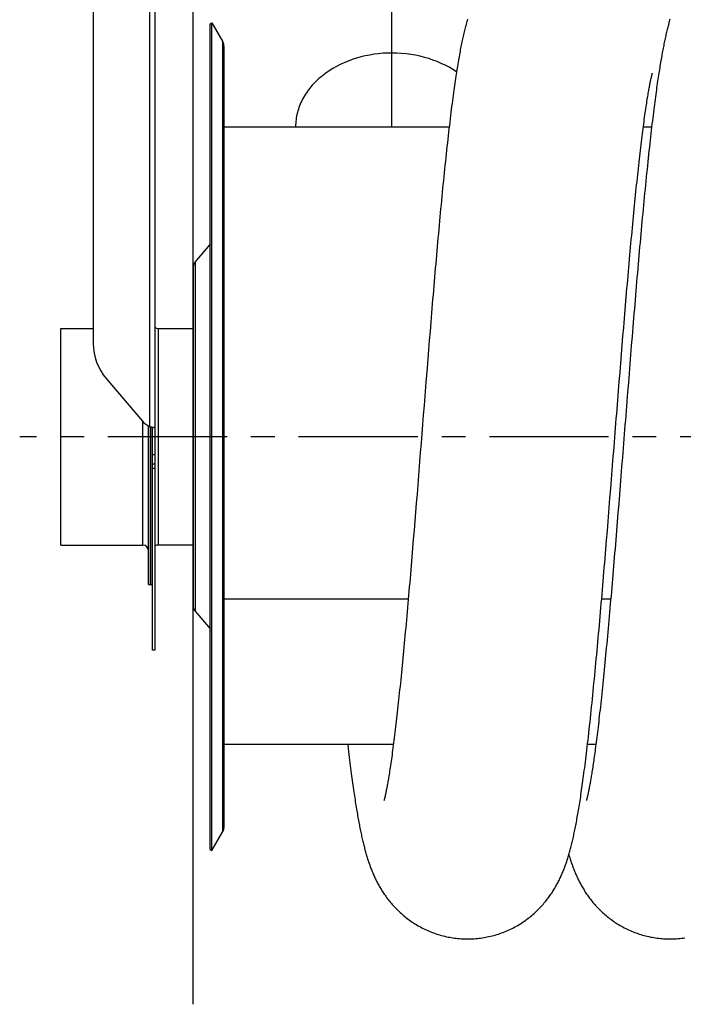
# Model space of a CAD drawing. Extents: x 0 to 420, y -81 to 390.
# Tile 10 of 16: x 147 to 195, y 165 to 236. Entities that reach past the tile are written whole.
import ezdxf

# ---------------------------------------------------------------- set-up
doc = ezdxf.new("R2010")
doc.units = 0
doc.header["$LTSCALE"] = 23.1
doc.linetypes.add('CENTER', pattern=[0.6, 0.375, -0.075, 0.075, -0.075])
for name, color, linetype in [('110528_DXF_CONTINUOUS_LINE', 7, 'CONTINUOUS'), ('110528_DXF_DIMENSION', 7, 'CONTINUOUS'), ('110534_DXF_CONTINUOUS_LINE', 7, 'CONTINUOUS'), ('110591_DXF_CONTINUOUS_LINE', 7, 'CONTINUOUS'), ('110651_DXF_CONTINUOUS_LINE', 7, 'CONTINUOUS'), ('112850_DXF_CONTINUOUS_LINE', 7, 'CONTINUOUS'), ('AG_HOSE_125_DXF_CONTINUOUS', 7, 'CONTINUOUS'), ('ASEM_65_125-5_DXF_AXIS', 7, 'CONTINUOUS')]:
    doc.layers.add(name, color=color, linetype=linetype)

msp = doc.modelspace()

# ---------------------------------------------------------------- linework, layer by layer
at = {"layer": '110528_DXF_CONTINUOUS_LINE', "color": 7, "linetype": 'CONTINUOUS'}
for p, q in [((160.85894, 235.97431), (160.98885, 236.04931)), ((160.98885, 236.04931), (161.78788, 234.66534)), ((160.98885, 175.89931), (160.98885, 236.04931)), ((161.87497, 177.60829), (161.87497, 234.34033)), ((160.98885, 175.89931), (161.78788, 177.28328)), ((160.85894, 175.97431), (160.98885, 175.89931))]:
    msp.add_line(p, q, dxfattribs=at)
at = {"layer": '110528_DXF_CONTINUOUS_LINE', "color": 3, "linetype": 'CONTINUOUS'}
for p, q in [((160.85894, 175.97431), (160.85894, 235.97431)), ((159.77929, 218.65554), (160.85894, 219.94222)), ((159.62722, 218.23773), (159.62722, 193.71089)), ((159.77929, 193.29308), (160.85894, 192.0064))]:
    msp.add_line(p, q, dxfattribs=at)
at = {"layer": '110528_DXF_CONTINUOUS_LINE', "color": 9, "linetype": 'CONTINUOUS'}
for p, q in [((161.78788, 177.28328), (161.78788, 234.66534)), ((159.77929, 218.65554), (159.77929, 193.29308)), ((160.85894, 191.89016), (160.98885, 191.85495))]:
    msp.add_line(p, q, dxfattribs=at)
at = {"layer": '110528_DXF_CONTINUOUS_LINE', "color": 7, "linetype": 'CONTINUOUS'}
for centre, start, end in [((161.22497, 234.34034), 0, 30), ((161.22497, 177.60828), 330, 360)]:
    msp.add_arc(centre, 0.65, start, end, dxfattribs=at)
at = {"layer": '110528_DXF_CONTINUOUS_LINE', "color": 3, "linetype": 'CONTINUOUS'}
for centre, start, end in [((160.27722, 218.23773), 140, 180), ((160.27722, 193.71089), 180, 220)]:
    msp.add_arc(centre, 0.65, start, end, dxfattribs=at)
at = {"layer": '110528_DXF_DIMENSION', "color": 2, "linetype": 'CONTINUOUS'}
msp.add_line((159.62722, 164.72489), (159.62722, 247.22373), dxfattribs=at)
at = {"layer": '110534_DXF_CONTINUOUS_LINE', "color": 3, "linetype": 'CONTINUOUS'}
for p, q in [((152.37722, 254.52932), (152.37722, 212.7493)), ((156.87722, 206.65118), (156.87722, 254.57431)), ((153.31304, 210.20679), (155.9414, 207.10933)), ((155.9414, 207.10933), (155.94231, 207.10825)), ((156.87722, 190.47431), (156.87722, 206.65118))]:
    msp.add_line(p, q, dxfattribs=at)
at = {"layer": '110534_DXF_CONTINUOUS_LINE', "color": 9, "linetype": 'CONTINUOUS'}
for p, q in [((156.47722, 206.70843), (156.47722, 254.13378)), ((156.87722, 204.65612), (156.67722, 204.65612)), ((156.87722, 203.97431), (156.67722, 203.97431)), ((156.87722, 203.66726), (156.67722, 203.66726))]:
    msp.add_line(p, q, dxfattribs=at)
at = {"layer": '110534_DXF_CONTINUOUS_LINE', "color": 7, "linetype": 'CONTINUOUS'}
for p, q in [((156.67722, 206.65118), (156.72124, 206.65116)), ((156.67722, 190.47431), (156.67722, 206.65118)), ((156.72124, 206.65116), (156.73656, 206.65104)), ((156.73656, 206.65104), (156.75, 206.65083)), ((156.75, 206.65083), (156.76145, 206.65056)), ((156.87722, 190.47431), (156.67722, 190.47431))]:
    msp.add_line(p, q, dxfattribs=at)
msp.add_lwpolyline([(156.76145, 206.65056), (156.77079, 206.65027), (156.77243, 206.65021)], dxfattribs=at)
at = {"layer": '110534_DXF_CONTINUOUS_LINE', "color": 3, "linetype": 'CONTINUOUS'}
for centre, radius, start, end in [((156.3062, 212.75196), 3.92898, 180.0388069, 220.3755039), ((157.08435, 208.07842), 1.49849, 220.3480768, 246.0988156), ((156.92356, 208.23624), 1.59167, 253.7145544, 255.8192314), ((156.95041, 208.34031), 1.69915, 255.8011258, 256.4906309), ((156.96917, 208.42013), 1.78114, 256.5038501, 260.0494178), ((156.96336, 208.38749), 1.74799, 260.0520331, 260.6091831), ((156.95781, 208.35389), 1.71393, 260.6087719, 261.1602317), ((156.94444, 208.26664), 1.62567, 261.1533276, 262.258277), ((156.91242, 208.02449), 1.38141, 262.2213806, 263.9765391)]:
    msp.add_arc(centre, radius, start, end, dxfattribs=at)
at = {"layer": '110534_DXF_CONTINUOUS_LINE', "color": 7, "linetype": 'CONTINUOUS'}
msp.add_open_spline([(156.67722, 206.65118), (156.67722, 206.65165), (156.67506, 206.65232), (156.67222, 206.65376), (156.66638, 206.65568), (156.65519, 206.65962), (156.63637, 206.66602), (156.62036, 206.67187), (156.61128, 206.67531)], degree=3, knots=[0, 0, 0, 0, 0.02015985, 0.07230032, 0.15627635, 0.27093338, 0.58556252, 1, 1, 1, 1], dxfattribs=at)
at = {"layer": '110534_DXF_CONTINUOUS_LINE', "color": 3, "linetype": 'CONTINUOUS'}
msp.add_open_spline([(156.87722, 206.65118), (156.87722, 206.64847), (156.86327, 206.64639), (156.84561, 206.64544), (156.80927, 206.64674), (156.78293, 206.64908), (156.76746, 206.65071)], degree=3, knots=[0, 0, 0, 0, 0.07345742, 0.26683287, 0.57926332, 1, 1, 1, 1], dxfattribs=at)
at = {"layer": '110591_DXF_CONTINUOUS_LINE', "color": 7, "linetype": 'CONTINUOUS'}
for p, q in [((174.17872, 183.60931), (161.87497, 183.60931)), ((188.88984, 183.60931), (188.28264, 183.60931))]:
    msp.add_line(p, q, dxfattribs=at)
at = {"layer": '110651_DXF_CONTINUOUS_LINE', "color": 3, "linetype": 'CONTINUOUS'}
for p, q in [((178.22913, 228.47431), (161.87497, 228.47431)), ((192.9402, 228.47431), (192.33481, 228.47431)), ((161.87497, 194.19612), (175.25994, 194.19612)), ((189.31233, 194.19612), (189.97104, 194.19612))]:
    msp.add_line(p, q, dxfattribs=at)
at = {"layer": '112850_DXF_CONTINUOUS_LINE', "color": 7, "linetype": 'CONTINUOUS'}
for p, q in [((150.02722, 213.84931), (152.37722, 213.84931)), ((150.02722, 198.09931), (150.02722, 213.84931)), ((157.07722, 213.84931), (159.62722, 213.84931)), ((156.37722, 195.22432), (156.37722, 206.75732)), ((156.52722, 206.69473), (156.52722, 195.22434)), ((156.52722, 195.22434), (156.52722, 206.69473)), ((150.02722, 198.09931), (155.97722, 198.09931)), ((159.62722, 198.09931), (157.07722, 198.09931)), ((156.37722, 195.22431), (156.52722, 195.22431)), ((156.52722, 195.22431), (156.67722, 195.22431))]:
    msp.add_line(p, q, dxfattribs=at)
at = {"layer": '112850_DXF_CONTINUOUS_LINE', "color": 9, "linetype": 'CONTINUOUS'}
for p, q in [((157.07722, 213.84931), (157.07722, 198.09931)), ((155.97722, 198.09931), (155.97722, 207.06873))]:
    msp.add_line(p, q, dxfattribs=at)
at = {"layer": '112850_DXF_CONTINUOUS_LINE', "color": 7, "linetype": 'CONTINUOUS'}
for centre, start, end in [((157.07722, 214.24931), 240, 270), ((155.97722, 197.69931), 0, 90), ((157.07722, 197.69931), 90, 120)]:
    msp.add_arc(centre, 0.4, start, end, dxfattribs=at)
at = {"layer": 'AG_HOSE_125_DXF_CONTINUOUS', "color": 4, "linetype": 'CONTINUOUS'}
msp.add_line((174.07497, 228.5151), (174.07497, 241.79409), dxfattribs=at)
at = {"layer": 'AG_HOSE_125_DXF_CONTINUOUS', "color": 9, "linetype": 'CONTINUOUS'}
for p, q in [((178.22913, 228.47431), (161.87497, 228.47431)), ((192.9402, 228.47431), (192.33481, 228.47431)), ((161.87497, 194.19612), (175.25994, 194.19612)), ((189.31233, 194.19612), (189.97104, 194.19612)), ((174.17872, 183.60931), (161.87497, 183.60931)), ((188.88984, 183.60931), (188.28264, 183.60931))]:
    msp.add_line(p, q, dxfattribs=at)
at = {"layer": 'AG_HOSE_125_DXF_CONTINUOUS', "color": 7, "linetype": 'CONTINUOUS'}
for p, q in [((176.89484, 214.30866), (176.84027, 213.64331)), ((176.84027, 213.64331), (176.78575, 212.97477)), ((190.80416, 212.63022), (190.85754, 213.28043)), ((191.52091, 213.27014), (191.46641, 212.59981)), ((191.57547, 213.9376), (191.52091, 213.27014)), ((176.78575, 212.97477), (176.73127, 212.30316)), ((190.75069, 211.97516), (190.80416, 212.63022)), ((191.46641, 212.59981), (191.41197, 211.9269)), ((176.73127, 212.30316), (176.67683, 211.62901)), ((190.69712, 211.31555), (190.75069, 211.97516)), ((191.41197, 211.9269), (191.35757, 211.25171)), ((176.67683, 211.62901), (176.62244, 210.95278)), ((190.64347, 210.65176), (190.69712, 211.31555)), ((176.62244, 210.95278), (176.54101, 209.93573)), ((190.58976, 209.98437), (190.64347, 210.65176)), ((176.54101, 209.93573), (176.48682, 209.25669)), ((190.53599, 209.3139), (190.58976, 209.98437)), ((191.24891, 209.89563), (191.19466, 209.21557)), ((176.48682, 209.25669), (176.4327, 208.57712)), ((190.48217, 208.64095), (190.53599, 209.3139)), ((191.19466, 209.21557), (191.14045, 208.53483)), ((190.40141, 207.62783), (190.48217, 208.64095)), ((176.21666, 205.85691), (176.1897, 205.5173)), ((176.10888, 204.50047), (176.05507, 203.82474)), ((190.8164, 204.45535), (190.76257, 203.77933)), ((176.05507, 203.82474), (176.00133, 203.15116)), ((190.76257, 203.77933), (190.70883, 203.10584)), ((176.00133, 203.15116), (175.94765, 202.48008)), ((189.96844, 202.18109), (190.04991, 203.20311)), ((190.70883, 203.10584), (190.65516, 202.43513)), ((175.89401, 201.81187), (175.84044, 201.1469)), ((175.94765, 202.48008), (175.89401, 201.81187)), ((189.91405, 201.50103), (189.96844, 202.18109)), ((190.65516, 202.43513), (190.60154, 201.76727)), ((175.84044, 201.1469), (175.78693, 200.48556)), ((189.83239, 200.48373), (189.91405, 201.50103)), ((190.54797, 201.10249), (190.49441, 200.44084)), ((190.60154, 201.76727), (190.54797, 201.10249)), ((175.78693, 200.48556), (175.73349, 199.82822)), ((189.77788, 199.80791), (189.83239, 200.48373)), ((190.49441, 200.44084), (190.44089, 199.78278)), ((175.73349, 199.82822), (175.68011, 199.17524)), ((189.7233, 199.13441), (189.77788, 199.80791)), ((190.44089, 199.78278), (190.38741, 199.12877)), ((175.68011, 199.17524), (175.62682, 198.52698)), ((189.66867, 198.46356), (189.7233, 199.13441)), ((190.38741, 199.12877), (190.33401, 198.4795)), ((189.61398, 197.79571), (189.66867, 198.46356)), ((170.85781, 183.60931), (170.89199, 183.31724)), ((188.23044, 179.63448), (188.22094, 179.59879)), ((188.24163, 179.67789), (188.23044, 179.63448)), ((173.49547, 179.54752), (173.49209, 179.53608)), ((188.20725, 179.54981), (188.20374, 179.53786))]:
    msp.add_line(p, q, dxfattribs=at)
for points in [[(179.56094, 236.32239), (179.53566, 236.23482), (179.5106, 236.14618), (179.48577, 236.05645), (179.46116, 235.96565), (179.43677, 235.87374), (179.41257, 235.78068), (179.38857, 235.68646), (179.36476, 235.59109), (179.34112, 235.49448), (179.31762, 235.39651), (179.29425, 235.29716), (179.27099, 235.19636), (179.24782, 235.09397), (179.22472, 234.98992), (179.20168, 234.88419), (179.17871, 234.77677), (179.15581, 234.66765), (179.13295, 234.55676), (179.11013, 234.44397), (179.08732, 234.32925), (179.06453, 234.21254), (179.04173, 234.09376), (179.01892, 233.97285), (178.9961, 233.84977), (178.97325, 233.7244), (178.95036, 233.59671), (178.92743, 233.46664), (178.90443, 233.33399), (178.88134, 233.19872), (178.85818, 233.06076), (178.8349, 232.91996), (178.81152, 232.77622), (178.78803, 232.62953), (178.76441, 232.47973), (178.74067, 232.32684), (178.71679, 232.17074), (178.69274, 232.01111), (178.66852, 231.84792), (178.64411, 231.68106), (178.61947, 231.51011), (178.5946, 231.33498), (178.56949, 231.1556), (178.54409, 230.97153), (178.5184, 230.78267), (178.49241, 230.58894), (178.46608, 230.38987), (178.43937, 230.18511), (178.41233, 229.9748), (178.38498, 229.7592), (178.35732, 229.5381), (178.32936, 229.31153), (178.30118, 229.08015), (178.27278, 228.8439), (178.24416, 228.60272), (178.21544, 228.35746), (178.18661, 228.10815), (178.15766, 227.85471), (178.12868, 227.59781), (178.09965, 227.33753), (178.07059, 227.0738), (178.04154, 226.80716), (178.01251, 226.53766), (177.98349, 226.26529), (177.95452, 225.99054), (177.92561, 225.71348), (177.89675, 225.43413), (177.86799, 225.15292), (177.83934, 224.87003), (177.81077, 224.58538), (177.78229, 224.29898), (177.7539, 224.01089), (177.72558, 223.72114), (177.69733, 223.42965), (177.66915, 223.13646), (177.64103, 222.84163), (177.61297, 222.54508), (177.58497, 222.24686), (177.55701, 221.94702), (177.5291, 221.64547), (177.50123, 221.34226), (177.4734, 221.03744), (177.4456, 220.73096), (177.41784, 220.42287), (177.3901, 220.11322), (177.36239, 219.80194), (177.33469, 219.48904), (177.30702, 219.17461), (177.27938, 218.85868), (177.25175, 218.54128), (177.22414, 218.22247), (177.19655, 217.90233), (177.16898, 217.5809), (177.14144, 217.25824), (177.11393, 216.93444), (177.08646, 216.60958), (177.05901, 216.28368), (177.03158, 215.95678), (177.00418, 215.62896), (176.97681, 215.30023), (176.94946, 214.97057), (176.89484, 214.30866)], [(194.27277, 236.32518), (194.24916, 236.24353), (194.22585, 236.16126), (194.2028, 236.07832), (194.17999, 235.99466), (194.15743, 235.91026), (194.13507, 235.82505), (194.11292, 235.73899), (194.09096, 235.65206), (194.06917, 235.56419), (194.04753, 235.47534), (194.02605, 235.38549), (194.00469, 235.29457), (193.98346, 235.20255), (193.96234, 235.1094), (193.94133, 235.01507), (193.9204, 234.91952), (193.89956, 234.82272), (193.87879, 234.72461), (193.8581, 234.62519), (193.83745, 234.5244), (193.81685, 234.42213), (193.79628, 234.31836), (193.77573, 234.21306), (193.75518, 234.10606), (193.73463, 233.99735), (193.71405, 233.88687), (193.69343, 233.77442), (193.67275, 233.65992), (193.65201, 233.54337), (193.63121, 233.42467), (193.61033, 233.30377), (193.58938, 233.18063), (193.56835, 233.05517), (193.54723, 232.92736), (193.52602, 232.79714), (193.50469, 232.66432), (193.48324, 232.52886), (193.46166, 232.39071), (193.43995, 232.24976), (193.4181, 232.10592), (193.39611, 231.95917), (193.37397, 231.80944), (193.3517, 231.65669), (193.32927, 231.50086), (193.30668, 231.34182), (193.28393, 231.17954), (193.26102, 231.01395), (193.23792, 230.84484), (193.21464, 230.67222), (193.19118, 230.49599), (193.16748, 230.31575), (193.14355, 230.13147), (193.11939, 229.94307), (193.09493, 229.75002), (193.07018, 229.55222), (193.04514, 229.34963), (193.01975, 229.14177), (192.99401, 228.92843), (192.96792, 228.70965), (192.94148, 228.48524), (192.91464, 228.25483), (192.88745, 228.01861), (192.86, 227.77733), (192.83229, 227.53089), (192.80432, 227.27926), (192.77619, 227.02333), (192.74789, 226.76309), (192.71943, 226.4985), (192.6909, 226.23041), (192.66231, 225.95893), (192.63366, 225.68396), (192.60499, 225.40617), (192.57633, 225.12563), (192.54765, 224.84232), (192.51902, 224.55679), (192.49044, 224.26909), (192.4619, 223.97927), (192.43345, 223.68787), (192.40511, 223.39512), (192.37686, 223.10091), (192.34869, 222.80529), (192.32063, 222.50841), (192.29265, 222.21022), (192.26474, 221.9105), (192.23688, 221.60929), (192.20909, 221.30663), (192.18132, 221.00224), (192.15357, 220.6961), (192.12584, 220.3883), (192.09814, 220.07874), (192.07044, 219.76739), (192.04275, 219.45436), (192.01508, 219.13975), (191.98742, 218.8236), (191.95979, 218.50595), (191.93217, 218.18693), (191.90459, 217.8666), (191.87703, 217.54499), (191.84949, 217.22218), (191.82198, 216.89826), (191.79449, 216.57323), (191.76704, 216.24713), (191.73961, 215.92001), (191.7122, 215.5919), (191.68481, 215.26283), (191.65745, 214.93282), (191.6301, 214.60193), (191.57547, 213.9376)], [(190.85754, 213.28043), (190.91086, 213.92568), (190.93749, 214.24638), (190.96411, 214.56579), (190.99072, 214.88384), (191.01733, 215.20052), (191.04392, 215.51583), (191.07051, 215.82969), (191.09707, 216.14197), (191.12361, 216.45262), (191.15013, 216.76161), (191.17662, 217.06879), (191.20308, 217.3741), (191.22951, 217.67752), (191.25591, 217.97893), (191.28226, 218.27824), (191.30857, 218.57548), (191.33484, 218.8706), (191.36108, 219.16356), (191.38727, 219.45433), (191.41345, 219.743), (191.43959, 220.02953), (191.4657, 220.31389), (191.49179, 220.5961), (191.51786, 220.87617), (191.54391, 221.15403), (191.56994, 221.42963), (191.59594, 221.70298), (191.62192, 221.97401), (191.64784, 222.24247), (191.67372, 222.50834), (191.69955, 222.77157), (191.72532, 223.03198), (191.75103, 223.28953), (191.77666, 223.5442), (191.80221, 223.79581), (191.82767, 224.0443), (191.85304, 224.2897), (191.87833, 224.532), (191.90354, 224.77117), (191.92866, 225.0072), (191.95371, 225.24021), (191.97869, 225.47018), (192.00359, 225.69709), (192.02842, 225.92094), (192.05318, 226.14177), (192.07786, 226.3595), (192.10247, 226.57406), (192.127, 226.78551), (192.15144, 226.99374), (192.17576, 227.19847), (192.19995, 227.39967), (192.22402, 227.59735), (192.24793, 227.79128), (192.2717, 227.98148), (192.2953, 228.16796), (192.31871, 228.35047), (192.34192, 228.529), (192.36494, 228.70359), (192.38774, 228.87415), (192.41032, 229.04065), (192.43269, 229.20316), (192.45484, 229.36168), (192.47676, 229.51627), (192.49846, 229.66691), (192.51991, 229.81355), (192.54113, 229.95631), (192.56209, 230.09511), (192.58274, 230.22958), (192.6031, 230.36002), (192.62314, 230.48622), (192.64266, 230.60714), (192.66164, 230.72271), (192.6801, 230.83322), (192.69795, 230.93829), (192.71514, 231.03774), (192.73172, 231.13205), (192.74777, 231.22181), (192.7633, 231.30717), (192.77828, 231.3882), (192.7928, 231.46538), (192.80686, 231.53885), (192.82044, 231.60864), (192.83356, 231.67492), (192.84623, 231.73779), (192.85842, 231.79731), (192.87017, 231.85363), (192.88146, 231.90683), (192.89228, 231.95696), (192.90264, 232.0041), (192.91252, 232.04829), (192.92193, 232.08961), (192.93088, 232.12823), (192.93936, 232.16419), (192.94737, 232.19755), (192.95493, 232.22844), (192.96203, 232.25696), (192.96866, 232.2831), (192.97479, 232.30686), (192.98043, 232.32831), (192.98556, 232.34746), (192.99015, 232.36428), (192.99418, 232.37878), (192.99765, 232.39102), (193.00054, 232.401), (193.00221, 232.4067)], [(191.35757, 211.25171), (191.33039, 210.91332), (191.24891, 209.89563)], [(176.4327, 208.57712), (176.40567, 208.23724), (176.35164, 207.5572)], [(191.14045, 208.53483), (191.11337, 208.19436), (191.05929, 207.5136)], [(176.35164, 207.5572), (176.32464, 207.21713), (176.29764, 206.87703), (176.21666, 205.85691)], [(190.29357, 206.27111), (190.34753, 206.95025), (190.37448, 207.28925), (190.40141, 207.62783)], [(191.05929, 207.5136), (191.03227, 207.17328), (191.00526, 206.83306), (190.95127, 206.15294)], [(190.15835, 204.56754), (190.18544, 204.90868), (190.2125, 205.24965), (190.23954, 205.59041), (190.26657, 205.93092), (190.29357, 206.27111)], [(190.95127, 206.15294), (190.92428, 205.81292), (190.8973, 205.47303)], [(176.1897, 205.5173), (176.13581, 204.83902), (176.10888, 204.50047)], [(190.8973, 205.47303), (190.84336, 204.7942), (190.8164, 204.45535)], [(190.04991, 203.20311), (190.07703, 203.54412), (190.10415, 203.88521), (190.15835, 204.56754)], [(175.62682, 198.52698), (175.5736, 197.88382), (175.54703, 197.56428), (175.52047, 197.24614), (175.49393, 196.92947), (175.46741, 196.6143), (175.44091, 196.30067), (175.41444, 195.98862), (175.38798, 195.67819), (175.36155, 195.36942), (175.33515, 195.06233), (175.30876, 194.75699), (175.2824, 194.45342), (175.25606, 194.15164), (175.22973, 193.85168), (175.20343, 193.55359), (175.17715, 193.2574), (175.15088, 192.96313), (175.12464, 192.67083), (175.09842, 192.38062), (175.07224, 192.09254), (175.04609, 191.80662), (175.01998, 191.52299), (174.9939, 191.24171), (174.96787, 190.96278), (174.94188, 190.68634), (174.91595, 190.41242), (174.89007, 190.14104), (174.86424, 189.87228), (174.83847, 189.60617), (174.81275, 189.34274), (174.78709, 189.08199), (174.76147, 188.82392), (174.73592, 188.56859), (174.71042, 188.31602), (174.68497, 188.06622), (174.65958, 187.81924), (174.63425, 187.5751), (174.60897, 187.33378), (174.58375, 187.09536), (174.55861, 186.86), (174.53356, 186.62774), (174.50858, 186.39858), (174.48371, 186.17271), (174.45893, 185.95013), (174.43425, 185.73086), (174.40969, 185.51504), (174.38524, 185.30269), (174.36092, 185.0938), (174.33671, 184.88838), (174.31263, 184.68644), (174.28868, 184.48798), (174.26484, 184.29293), (174.24112, 184.1013), (174.21752, 183.91311), (174.19405, 183.72833), (174.17069, 183.54693), (174.14746, 183.36897), (174.12438, 183.19459), (174.10142, 183.02366), (174.07862, 182.85633), (174.05606, 182.69321), (174.03374, 182.53425), (174.01167, 182.37944), (173.98994, 182.2294), (173.96856, 182.08407), (173.94753, 181.94339), (173.92695, 181.80791), (173.90685, 181.67763), (173.8872, 181.55236), (173.86806, 181.43231), (173.84945, 181.31746), (173.83135, 181.2076), (173.81376, 181.10254), (173.79668, 181.00222), (173.78012, 180.90648), (173.76405, 180.81511), (173.74848, 180.72803), (173.73341, 180.6451), (173.7188, 180.56606), (173.70467, 180.49081), (173.691, 180.41926), (173.67778, 180.35116), (173.665, 180.28641), (173.65267, 180.22497), (173.64076, 180.16663), (173.62928, 180.11133), (173.61824, 180.05901), (173.60762, 180.00952), (173.59742, 179.9628), (173.58765, 179.91882), (173.5783, 179.87744), (173.56938, 179.83862), (173.5609, 179.80232), (173.55285, 179.76849), (173.54524, 179.73707), (173.53809, 179.70803), (173.5314, 179.68134), (173.52518, 179.65696)], [(190.33401, 198.4795), (190.2807, 197.8356), (190.25408, 197.51581), (190.2275, 197.19756), (190.20095, 196.88092), (190.17443, 196.5659), (190.14794, 196.25247), (190.12148, 195.94066), (190.09503, 195.63053), (190.0686, 195.322), (190.04219, 195.01513), (190.0158, 194.70995), (189.98942, 194.40644), (189.96305, 194.10461), (189.93669, 193.80453), (189.91035, 193.50634), (189.88403, 193.21004), (189.85774, 192.9157), (189.83149, 192.62351), (189.80527, 192.33353), (189.77909, 192.04577), (189.75296, 191.76041), (189.72689, 191.47751), (189.70087, 191.19706), (189.6749, 190.91911), (189.64899, 190.64374), (189.62313, 190.37092), (189.59731, 190.10052), (189.57153, 189.83257), (189.54578, 189.5671), (189.52007, 189.30401), (189.49438, 189.04331), (189.46871, 188.78505), (189.44306, 188.52923), (189.41742, 188.27571), (189.3918, 188.02468), (189.36625, 187.77657), (189.34077, 187.53137), (189.31536, 187.28913), (189.29006, 187.05034), (189.26488, 186.81502), (189.23982, 186.58317), (189.21492, 186.35519), (189.19018, 186.13107), (189.16562, 185.91081), (189.14126, 185.69482), (189.11713, 185.48311), (189.09321, 185.27562), (189.06955, 185.07267), (189.04615, 184.87421), (189.023, 184.68021), (189.00016, 184.491), (188.97763, 184.30654), (188.9554, 184.12676), (188.93351, 183.95181), (188.91197, 183.78178), (188.89076, 183.61643), (188.86988, 183.45555), (188.84931, 183.29906), (188.82906, 183.1469), (188.80911, 182.99884), (188.78946, 182.85482), (188.77012, 182.7148), (188.75104, 182.57848), (188.73223, 182.44583), (188.7137, 182.31681), (188.69541, 182.19115), (188.67735, 182.06873), (188.65954, 181.94961), (188.64198, 181.83374), (188.62467, 181.72108), (188.60762, 181.6116), (188.59084, 181.50536), (188.57433, 181.40231), (188.55809, 181.30241), (188.54215, 181.20569), (188.52649, 181.11209), (188.51112, 181.02159), (188.49607, 180.93422), (188.48133, 180.84997), (188.46691, 180.76875), (188.45281, 180.69053), (188.43903, 180.61522), (188.42557, 180.54281), (188.41246, 180.47335), (188.3997, 180.40681), (188.38731, 180.34313), (188.37529, 180.28236), (188.36366, 180.22446), (188.35242, 180.16936), (188.34157, 180.11701), (188.33111, 180.06737), (188.32106, 180.02036), (188.31138, 179.97586), (188.30209, 179.93381), (188.2932, 179.89416), (188.28468, 179.85681), (188.27654, 179.82169), (188.26879, 179.78877), (188.26141, 179.75797), (188.25442, 179.72924), (188.24783, 179.70256), (188.24163, 179.67789)], [(189.42201, 195.48689), (189.44949, 195.81364), (189.47694, 196.14148), (189.50438, 196.47039), (189.53181, 196.8003), (189.55922, 197.13119), (189.61398, 197.79571)], [(179.57021, 169.47433), (179.67601, 169.47511), (179.7969, 169.47791), (179.91771, 169.48274), (180.03842, 169.4896), (180.15898, 169.49849), (180.27935, 169.50941), (180.39949, 169.52234), (180.51938, 169.53729), (180.63896, 169.55424), (180.7582, 169.57319), (180.87706, 169.59414), (180.9955, 169.61706), (181.11349, 169.64196), (181.23099, 169.66881), (181.34794, 169.6976), (181.46431, 169.72833), (181.58007, 169.76097), (181.69516, 169.7955), (181.80954, 169.8319), (181.92319, 169.87017), (182.03604, 169.91026), (182.14808, 169.95217), (182.25926, 169.99586), (182.3695, 170.0413), (182.47878, 170.08847), (182.58707, 170.13733), (182.69428, 170.18783), (182.80038, 170.23994), (182.90536, 170.29363), (183.00912, 170.34885), (183.11166, 170.40554), (183.21294, 170.4637), (183.31289, 170.52323), (183.4115, 170.58411), (183.50875, 170.6463), (183.60456, 170.70971), (183.69894, 170.77432), (183.79187, 170.84009), (183.8832, 170.90686), (183.97295, 170.97461), (184.06111, 171.0433), (184.14753, 171.11274), (184.23218, 171.18287), (184.31511, 171.25367), (184.39633, 171.32507), (184.47581, 171.39701), (184.55359, 171.46948), (184.62975, 171.54246), (184.70433, 171.61597), (184.77732, 171.68992), (184.84867, 171.76423), (184.91842, 171.83887), (184.98658, 171.9138), (185.05308, 171.98886), (185.11793, 172.06402), (185.18117, 172.13924), (185.24275, 172.2144), (185.30267, 172.28943), (185.361, 172.36432), (185.41771, 172.43897), (185.47278, 172.51329), (185.52631, 172.58731), (185.57846, 172.66117), (185.62924, 172.73484), (185.67869, 172.80832), (185.72702, 172.88183), (185.77425, 172.9554), (185.8204, 173.02898), (185.86563, 173.10279), (185.90997, 173.17686), (185.95341, 173.25116), (185.99607, 173.32584), (186.03799, 173.40097), (186.07915, 173.47648), (186.11953, 173.55231), (186.15913, 173.62847), (186.19799, 173.70496), (186.23603, 173.78165), (186.27329, 173.85853), (186.30979, 173.93563), (186.34549, 174.01283), (186.38042, 174.09014), (186.4146, 174.16758), (186.44803, 174.2451), (186.48072, 174.32268), (186.51271, 174.40037), (186.54405, 174.47822), (186.57476, 174.55626), (186.60486, 174.6345), (186.63441, 174.71303), (186.66341, 174.79188), (186.6919, 174.87106), (186.71991, 174.95067), (186.74747, 175.03073), (186.7746, 175.11127), (186.80132, 175.19236), (186.82766, 175.27403), (186.85363, 175.35631), (186.87925, 175.43924), (186.90454, 175.52284), (186.92952, 175.60716), (186.9542, 175.69223), (186.9786, 175.77809), (187.00274, 175.86478), (187.02662, 175.95234), (187.05028, 176.04082), (187.07372, 176.13026), (187.09695, 176.22069), (187.11999, 176.31215), (187.14285, 176.40469), (187.16555, 176.49836), (187.18811, 176.5932), (187.21052, 176.68926), (187.23283, 176.78661), (187.25502, 176.88531), (187.27712, 176.98539), (187.29915, 177.08693), (187.3211, 177.18996), (187.343, 177.29453), (187.36484, 177.40071), (187.38665, 177.50852), (187.40841, 177.61801), (187.43017, 177.72932), (187.45192, 177.84247), (187.47367, 177.9575), (187.49545, 178.07458), (187.51725, 178.19373), (187.53909, 178.315), (187.56099, 178.43856), (187.58295, 178.56446), (187.60498, 178.69273), (187.62711, 178.82357), (187.64933, 178.95702), (187.67166, 179.09314), (187.69411, 179.2321), (187.71669, 179.37396), (187.7394, 179.51877), (187.76227, 179.66671), (187.78528, 179.81785), (187.80846, 179.97222), (187.8318, 180.12998), (187.85531, 180.29116), (187.879, 180.45584), (187.90288, 180.62419), (187.92695, 180.79626), (187.95122, 180.97212), (187.97571, 181.15197), (188.0004, 181.33582), (188.02532, 181.52379), (188.05049, 181.71619), (188.0759, 181.91308), (188.10158, 182.11456), (188.12755, 182.32106), (188.15382, 182.53266), (188.18039, 182.74944), (188.20731, 182.9719), (188.2346, 183.20023), (188.26225, 183.43443), (188.29026, 183.6747), (188.3187, 183.92165), (188.34751, 184.17488), (188.37654, 184.43313), (188.40581, 184.69659), (188.43529, 184.96516), (188.4648, 185.237), (188.49431, 185.51203), (188.52384, 185.79028), (188.55321, 186.06999), (188.58236, 186.35053), (188.61135, 186.63236), (188.64017, 186.9153), (188.66879, 187.19901), (188.69725, 187.48367), (188.7256, 187.76987), (188.75385, 188.05755), (188.78201, 188.34664), (188.81012, 188.63778), (188.83822, 188.93107), (188.86629, 189.22632), (188.89434, 189.52371), (188.92239, 189.82334), (188.95043, 190.12504), (188.97845, 190.42863), (189.00645, 190.73408), (189.03443, 191.04133), (189.06236, 191.35017), (189.09025, 191.66052), (189.11811, 191.97235), (189.14592, 192.28556), (189.17368, 192.60004), (189.2014, 192.9158), (189.22909, 193.23287), (189.25674, 193.5512), (189.28435, 193.87075), (189.31194, 194.19156), (189.33949, 194.51361), (189.36702, 194.83684), (189.39453, 195.16127), (189.42201, 195.48689)], [(170.89199, 183.31724), (170.91811, 183.09726), (170.94394, 182.88228), (170.96948, 182.67222), (170.99475, 182.46701), (171.01975, 182.26641), (171.04448, 182.07036), (171.06896, 181.87876), (171.0932, 181.69136), (171.1172, 181.50808), (171.14097, 181.32886), (171.16454, 181.15344), (171.1879, 180.98174), (171.21106, 180.81372), (171.23404, 180.64919), (171.25684, 180.48807), (171.27946, 180.33033), (171.30192, 180.17581), (171.32422, 180.02447), (171.34636, 179.87625), (171.36835, 179.73101), (171.3902, 179.58871), (171.41191, 179.44929), (171.4335, 179.31259), (171.45496, 179.17857), (171.4763, 179.04717), (171.49755, 178.91824), (171.5187, 178.79174), (171.53976, 178.66761), (171.56075, 178.54572), (171.58167, 178.42603), (171.60253, 178.30848), (171.62334, 178.19294), (171.64412, 178.07936), (171.66486, 177.9677), (171.68559, 177.85787), (171.7063, 177.74983), (171.72701, 177.64354), (171.74773, 177.53885), (171.76847, 177.43573), (171.78925, 177.33416), (171.81007, 177.23399), (171.83096, 177.13518), (171.85192, 177.03772), (171.87296, 176.94153), (171.89408, 176.84658), (171.91531, 176.75285), (171.93665, 176.66026), (171.95811, 176.56878), (171.9797, 176.47837), (172.00145, 176.38897), (172.02336, 176.30053), (172.04545, 176.21303), (172.06773, 176.12643), (172.09021, 176.04069), (172.1129, 175.95579), (172.13582, 175.87165), (172.159, 175.78825), (172.18243, 175.70556), (172.20615, 175.6235), (172.23018, 175.54204), (172.25452, 175.46115), (172.27921, 175.38078), (172.30426, 175.30088), (172.32969, 175.22145), (172.35553, 175.14241), (172.38179, 175.06375), (172.4085, 174.98543), (172.43569, 174.9074), (172.46338, 174.82964), (172.49158, 174.75213), (172.52033, 174.67484), (172.54965, 174.59773), (172.57956, 174.52079), (172.61007, 174.44404), (172.64121, 174.36744), (172.673, 174.29098), (172.70544, 174.21471), (172.73856, 174.13858), (172.77238, 174.06261), (172.80687, 173.98687), (172.84206, 173.91136), (172.87796, 173.83605), (172.91458, 173.76099), (172.95191, 173.6862), (172.98999, 173.61164), (173.02888, 173.53723), (173.06858, 173.46299), (173.10913, 173.38891), (173.15059, 173.31487), (173.19299, 173.24089), (173.23636, 173.16696), (173.28077, 173.09299), (173.32627, 173.01897), (173.37286, 172.94493), (173.42062, 172.8708), (173.46957, 172.7966), (173.51975, 172.72234), (173.57122, 172.64798), (173.62402, 172.57352), (173.67816, 172.499), (173.73375, 172.42436), (173.79081, 172.3496), (173.84937, 172.27478), (173.90945, 172.19992), (173.9711, 172.12504), (174.03434, 172.05018), (174.09915, 171.97543), (174.16556, 171.90081), (174.2336, 171.82635), (174.30325, 171.75215), (174.37453, 171.67825), (174.44745, 171.60467), (174.52201, 171.5315), (174.59821, 171.45878), (174.67607, 171.38654), (174.75559, 171.31486), (174.83677, 171.24378), (174.91963, 171.17334), (175.00414, 171.10361), (175.09032, 171.03462), (175.17818, 170.96643), (175.26764, 170.89915), (175.35871, 170.8328), (175.45139, 170.76745), (175.54555, 170.7032), (175.6412, 170.64011), (175.73833, 170.57821), (175.83681, 170.51762), (175.93663, 170.45836), (176.0378, 170.40047), (176.1402, 170.34403), (176.24382, 170.28907), (176.34865, 170.23563), (176.4546, 170.18377), (176.56164, 170.13351), (176.66976, 170.08489), (176.77884, 170.03797), (176.88888, 169.99276), (176.99984, 169.9493), (177.11164, 169.90762), (177.22424, 169.86775), (177.33764, 169.82969), (177.45176, 169.79349), (177.56658, 169.75916), (177.68207, 169.7267), (177.79818, 169.69615), (177.91486, 169.66752), (178.03209, 169.64082), (178.14981, 169.61607), (178.26799, 169.59328), (178.3866, 169.57246), (178.50557, 169.55362), (178.62489, 169.53678), (178.74451, 169.52192), (178.86437, 169.50908), (178.98446, 169.49824), (179.10473, 169.48942), (179.22512, 169.48262), (179.3456, 169.47784), (179.46614, 169.47509), (179.57021, 169.47433)], [(173.52518, 179.65696), (173.51418, 179.61494), (173.50941, 179.59724), (173.50516, 179.58169), (173.50141, 179.56825), (173.49818, 179.55688), (173.49547, 179.54752)], [(188.22094, 179.59879), (188.21318, 179.57062), (188.20998, 179.55931), (188.20725, 179.54981)], [(186.92581, 175.59463), (186.93679, 175.55722), (186.96324, 175.46907), (186.98997, 175.38194), (187.01699, 175.29581), (187.04435, 175.21053), (187.07206, 175.12604), (187.10016, 175.04233), (187.12865, 174.95931), (187.15758, 174.87694), (187.18695, 174.7952), (187.21678, 174.71406), (187.24708, 174.63351), (187.27788, 174.55349), (187.30921, 174.47395), (187.3411, 174.39486), (187.37355, 174.31619), (187.4066, 174.23793), (187.44027, 174.16002), (187.47457, 174.08248), (187.50949, 174.00536), (187.54504, 173.92865), (187.58124, 173.85233), (187.61806, 173.77648), (187.6555, 173.70113), (187.69359, 173.62622), (187.73239, 173.55163), (187.77192, 173.4774), (187.8122, 173.40347), (187.85336, 173.32964), (187.89541, 173.25592), (187.9384, 173.1823), (187.98248, 173.10854), (188.02769, 173.03462), (188.07406, 172.96057), (188.12172, 172.88623), (188.17076, 172.81154), (188.22117, 172.7366), (188.27295, 172.66145), (188.32616, 172.58611), (188.38081, 172.51061), (188.43688, 172.43504), (188.4944, 172.35943), (188.5534, 172.28382), (188.61386, 172.20827), (188.67581, 172.13283), (188.73927, 172.05752), (188.80427, 171.98237), (188.87083, 171.90741), (188.93898, 171.83267), (189.00874, 171.75819), (189.08014, 171.684), (189.1532, 171.61014), (189.22792, 171.53667), (189.30434, 171.4636), (189.38245, 171.39101), (189.4622, 171.319), (189.54362, 171.2476), (189.6267, 171.17686), (189.71139, 171.10688), (189.79769, 171.03771), (189.88561, 170.96939), (189.9751, 170.90199), (190.06615, 170.83558), (190.15877, 170.77017), (190.25288, 170.70588), (190.34848, 170.64273), (190.44557, 170.58077), (190.54403, 170.52009), (190.64387, 170.46074), (190.74507, 170.40274), (190.84752, 170.3462), (190.95119, 170.29113), (191.05608, 170.23758), (191.16208, 170.18562), (191.26916, 170.13527), (191.37731, 170.08656), (191.48644, 170.03954), (191.59654, 169.99424), (191.70758, 169.95068), (191.81948, 169.9089), (191.9322, 169.86892), (192.04573, 169.83076), (192.15999, 169.79446), (192.27495, 169.76002), (192.39058, 169.72748), (192.50683, 169.69684), (192.62366, 169.66813), (192.74105, 169.64135), (192.85893, 169.61653), (192.97727, 169.59367), (193.09605, 169.57279), (193.2152, 169.55389), (193.33468, 169.53699), (193.45448, 169.52209), (193.57452, 169.50921), (193.69479, 169.49834), (193.81523, 169.48949), (193.93581, 169.48267), (194.05647, 169.47787), (194.1772, 169.47511), (194.28146, 169.47435)], [(194.28145, 169.47435), (194.38684, 169.47512), (194.50732, 169.4779), (194.62771, 169.48269), (194.74799, 169.48951), (194.86812, 169.49833), (194.98807, 169.50917), (195.10779, 169.52201), (195.22726, 169.53685), (195.34644, 169.55369)]]:
    msp.add_lwpolyline(points, dxfattribs=at)
msp.add_arc((171.16244, 228.51511), 4.08747, 180.0000913, 180.571917, dxfattribs=at)
for points, knots in [([(173.76207, 233.85841), (172.88784, 233.82852), (171.19115, 233.52887), (169.3119, 232.54356), (168.17324, 231.45157), (167.54923, 230.5392), (167.16272, 229.5485), (167.07497, 228.85579), (167.07497, 228.5151)], [0, 0, 0, 0, 0.27922253, 0.54125073, 0.66356527, 0.77981887, 0.89125214, 1, 1, 1, 1]), ([(178.76544, 232.48541), (178.06403, 232.9692), (176.42873, 233.69356), (174.66045, 233.88913), (173.76207, 233.85841)], [0, 0, 0, 0, 0.48662674, 1, 1, 1, 1])]:
    msp.add_open_spline(points, degree=3, knots=knots, dxfattribs=at)
at = {"layer": 'ASEM_65_125-5_DXF_AXIS', "color": 7, "linetype": 'CENTER'}
msp.add_line((245.25722, 205.97431), (147.02722, 205.97431), dxfattribs=at)

doc.saveas('drawing.dxf')
